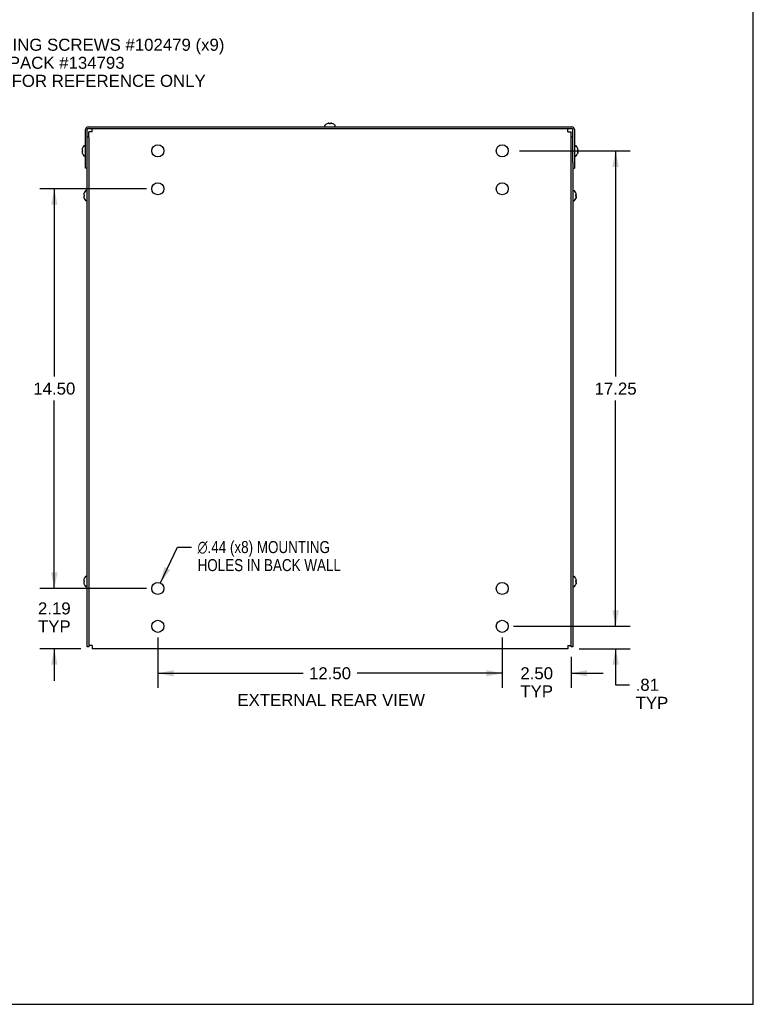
# Model space of a CAD drawing. Header units: inches. Extents: x 0 to 98.9, y 0 to 64.
# Tile 5 of 6: x 72.3 to 98.9, y 0 to 35.7. Entities that reach past the tile are written whole.
import ezdxf

# ---------------------------------------------------------------- set-up
doc = ezdxf.new("R2010")
doc.units = ezdxf.units.IN
doc.header["$LTSCALE"] = 5.44
doc.header["$MEASUREMENT"] = 0
doc.layers.get('0').update_dxf_attribs({"linetype": 'CONTINUOUS'})
doc.layers.add('DIMENSIONS', color=7, linetype='CONTINUOUS')
doc.styles.get("Standard").update_dxf_attribs({"font": 'arial.ttf'})
doc.styles.add('TEXTSTYLE_1', font='gdt', dxfattribs={"width": 0.8})
doc.dimstyles.new('DIMSTYLE_1', dxfattribs={"dimtxt": 0.436364, "dimasz": 0.581818, "dimexe": 0.09, "dimexo": 0.07, "dimgap": 0.0375, "dimtad": 0, "dimtih": 1, "dimtoh": 1, "dimzin": 4, "dimdsep": 46, "dimtxsty": 'Standard', "dimblk": '_FILLED', "dimblk1": '_FILLED', "dimblk2": '_FILLED', "dimcen": 0.09, "dimadec": 3, "dimazin": 1, "dimtfac": 1, "dimtdec": 3, "dimtofl": 0, "dimtmove": 0, "dimatfit": 3, "dimldrblk": '_FILLED', "dimfxl": 0, "dimtolj": 1, "dimtzin": 4, "dimarcsym": 0})
doc.dimstyles.new('DIMSTYLE_2', dxfattribs={"dimtxt": 0.436364, "dimasz": 0.581818, "dimexe": 0.09, "dimexo": 0.07, "dimgap": 0.09, "dimtad": 0, "dimtih": 1, "dimtoh": 1, "dimzin": 4, "dimdsep": 46, "dimtxsty": 'Standard', "dimblk": '_FILLED', "dimblk1": '_FILLED', "dimblk2": '_FILLED', "dimcen": 0.09, "dimadec": 3, "dimazin": 1, "dimtfac": 1, "dimtdec": 3, "dimtofl": 0, "dimtmove": 0, "dimatfit": 1, "dimldrblk": '_FILLED', "dimfxl": 0, "dimtolj": 1, "dimtzin": 4, "dimarcsym": 0})

# ---------------------------------------------------------------- blocks, each defined once
blk = doc.blocks.new('_FILLED')
at = {"color": 0, "linetype": 'ByBlock'}
blk.add_solid([(0, 0), (-1, 0.2), (-1, -0.2)], dxfattribs=at)
blk = doc.blocks.new('*D10')
at = {"layer": 'DIMENSIONS', "color": 2, "linetype": 'Continuous'}
for p, q in [((93.912, 13.715), (93.912, 14.879)), ((90.205, 13.715), (94.435, 13.715)), ((92.589, 12.903), (94.435, 12.903)), ((93.912, 12.903), (93.912, 11.593)), ((93.912, 11.593), (94.421, 11.593))]:
    blk.add_line(p, q, dxfattribs=at)
at = {"layer": 'DIMENSIONS', "color": 2, "linetype": 'Continuous', "xscale": 0.5818181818, "yscale": 0.5818181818, "zscale": 0.5818181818}
for p, rotation in [((93.912, 13.715), 270), ((93.912, 12.903), 90)]:
    blk.add_blockref('_FILLED', p, dxfattribs=dict(at, rotation=rotation))
at = {"layer": 'DIMENSIONS', "color": 2, "linetype": 'Continuous', "insert": (94.639, 11.811), "char_height": 0.4364, "width": 1.18256, "attachment_point": 1, "line_spacing_factor": 0.9}
blk.add_mtext('.81\\PTYP', dxfattribs=at)
blk = doc.blocks.new('*D11')
at = {"layer": 'DIMENSIONS', "color": 2, "linetype": 'Continuous'}
for p, q in [((89.798, 13.308), (89.798, 11.487)), ((92.298, 12.612), (92.298, 11.487)), ((89.798, 12.011), (88.634, 12.011)), ((92.298, 12.011), (93.462, 12.011))]:
    blk.add_line(p, q, dxfattribs=at)
at = {"layer": 'DIMENSIONS', "color": 2, "linetype": 'Continuous', "xscale": 0.5818181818, "yscale": 0.5818181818, "zscale": 0.5818181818}
blk.add_blockref('_FILLED', (89.798, 12.011), dxfattribs=at)
at = {"layer": 'DIMENSIONS', "color": 2, "linetype": 'Continuous', "xscale": 0.5818181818, "yscale": 0.5818181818, "zscale": 0.5818181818, "rotation": 180}
blk.add_blockref('_FILLED', (92.298, 12.011), dxfattribs=at)
at = {"layer": 'DIMENSIONS', "color": 2, "linetype": 'Continuous', "insert": (91.048, 12.229), "char_height": 0.4364, "width": 1.18581, "attachment_point": 2, "line_spacing_factor": 0.9}
blk.add_mtext('2.50\\PTYP', dxfattribs=at)
blk = doc.blocks.new('*D12')
at = {"layer": 'DIMENSIONS', "color": 2, "linetype": 'Continuous'}
for p, q in [((77.298, 13.308), (77.298, 11.487)), ((89.798, 13.308), (89.798, 11.487)), ((77.298, 12.011), (82.568, 12.011)), ((89.798, 12.011), (84.529, 12.011))]:
    blk.add_line(p, q, dxfattribs=at)
at = {"layer": 'DIMENSIONS', "color": 2, "linetype": 'Continuous', "xscale": 0.5818181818, "yscale": 0.5818181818, "zscale": 0.5818181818, "rotation": 180}
blk.add_blockref('_FILLED', (77.298, 12.011), dxfattribs=at)
at = {"layer": 'DIMENSIONS', "color": 2, "linetype": 'Continuous', "xscale": 0.5818181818, "yscale": 0.5818181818, "zscale": 0.5818181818}
blk.add_blockref('_FILLED', (89.798, 12.011), dxfattribs=at)
at = {"layer": 'DIMENSIONS', "color": 2, "linetype": 'Continuous', "insert": (83.548, 12.229), "char_height": 0.4364, "width": 1.52484, "attachment_point": 2, "line_spacing_factor": 0.9}
blk.add_mtext('12.50', dxfattribs=at)
blk = doc.blocks.new('*D13')
at = {"layer": 'DIMENSIONS', "color": 2, "linetype": 'Continuous'}
for p, q in [((73.544, 15.09), (73.544, 16.254)), ((76.891, 15.09), (73.02, 15.09)), ((74.508, 12.903), (73.02, 12.903)), ((73.544, 12.903), (73.544, 11.739))]:
    blk.add_line(p, q, dxfattribs=at)
at = {"layer": 'DIMENSIONS', "color": 2, "linetype": 'Continuous', "xscale": 0.5818181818, "yscale": 0.5818181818, "zscale": 0.5818181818}
for p, rotation in [((73.544, 15.09), 270), ((73.544, 12.903), 90)]:
    blk.add_blockref('_FILLED', p, dxfattribs=dict(at, rotation=rotation))
at = {"layer": 'DIMENSIONS', "color": 2, "linetype": 'Continuous', "insert": (73.544, 14.583), "char_height": 0.4364, "width": 1.18581, "attachment_point": 2, "line_spacing_factor": 0.9}
blk.add_mtext('2.19\\PTYP', dxfattribs=at)
blk = doc.blocks.new('*D14')
at = {"layer": 'DIMENSIONS', "color": 2, "linetype": 'Continuous'}
for p, q in [((76.891, 29.59), (73.02, 29.59)), ((73.544, 29.59), (73.544, 22.777)), ((73.544, 15.09), (73.544, 21.904)), ((76.891, 15.09), (73.02, 15.09))]:
    blk.add_line(p, q, dxfattribs=at)
at = {"layer": 'DIMENSIONS', "color": 2, "linetype": 'Continuous', "xscale": 0.5818181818, "yscale": 0.5818181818, "zscale": 0.5818181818}
for p, rotation in [((73.544, 29.59), 90), ((73.544, 15.09), 270)]:
    blk.add_blockref('_FILLED', p, dxfattribs=dict(at, rotation=rotation))
at = {"layer": 'DIMENSIONS', "color": 2, "linetype": 'Continuous', "insert": (73.544, 22.558), "char_height": 0.4364, "width": 1.52484, "attachment_point": 2, "line_spacing_factor": 0.9}
blk.add_mtext('14.50', dxfattribs=at)
blk = doc.blocks.new('*D15')
at = {"layer": 'DIMENSIONS', "color": 2, "linetype": 'Continuous'}
for p, q in [((90.424, 30.965), (94.435, 30.965)), ((93.912, 30.965), (93.912, 22.777)), ((93.912, 13.715), (93.912, 21.904)), ((90.424, 13.715), (94.435, 13.715))]:
    blk.add_line(p, q, dxfattribs=at)
at = {"layer": 'DIMENSIONS', "color": 2, "linetype": 'Continuous', "xscale": 0.5818181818, "yscale": 0.5818181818, "zscale": 0.5818181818}
for p, rotation in [((93.912, 30.965), 90), ((93.912, 13.715), 270)]:
    blk.add_blockref('_FILLED', p, dxfattribs=dict(at, rotation=rotation))
at = {"layer": 'DIMENSIONS', "color": 2, "linetype": 'Continuous', "insert": (93.912, 22.558), "char_height": 0.4364, "width": 1.52484, "attachment_point": 2, "line_spacing_factor": 0.9}
blk.add_mtext('17.25', dxfattribs=at)
blk = doc.blocks.new('*D16')
at = {"layer": 'DIMENSIONS', "color": 2, "linetype": 'Continuous'}
for p, q in [((77.392, 15.288), (78.014, 16.59)), ((78.014, 16.59), (78.523, 16.59))]:
    blk.add_line(p, q, dxfattribs=at)
at = {"layer": 'DIMENSIONS', "color": 2, "linetype": 'Continuous', "xscale": 0.5818181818, "yscale": 0.5818181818, "zscale": 0.5818181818, "rotation": 244.4773951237}
blk.add_blockref('_FILLED', (77.392, 15.288), dxfattribs=at)
at = {"layer": 'DIMENSIONS', "color": 2, "linetype": 'Continuous', "insert": (78.742, 16.808), "char_height": 0.43636, "width": 6.49192, "attachment_point": 1, "line_spacing_factor": 0.9, "style": 'TEXTSTYLE_1'}
blk.add_mtext('{\\fgdt;n}\\fArial;.44 (x8) MOUNTING\\PHOLES IN BACK WALL', dxfattribs=at)

msp = doc.modelspace()

# ---------------------------------------------------------------- linework, layer by layer
at = {"color": 7, "linetype": 'Continuous'}
for p, q in [((98.9091, 0), (98.9091, 64)), ((74.7801, 31.8376), (92.3161, 31.8376)), ((83.3616, 31.8376), (83.3616, 31.8842)), ((83.4488, 31.9506), (83.4486, 31.951)), ((83.4498, 31.951), (83.4488, 31.9506)), ((83.4841, 31.962), (83.4796, 31.9611)), ((83.5132, 31.966), (83.5092, 31.9657)), ((83.5326, 31.951), (83.5326, 31.9611)), ((83.5327, 31.9506), (83.5326, 31.951)), ((83.5636, 31.9611), (83.5636, 31.951)), ((83.5636, 31.951), (83.5636, 31.9506)), ((83.587, 31.9657), (83.583, 31.966)), ((83.6166, 31.9611), (83.6122, 31.962)), ((83.6469, 31.9508), (83.6464, 31.951)), ((83.6474, 31.9506), (83.6469, 31.9508)), ((83.6476, 31.951), (83.6474, 31.9506)), ((83.7346, 31.8376), (83.7346, 31.8842)), ((74.6781, 30.3376), (74.6781, 31.7356)), ((74.7981, 31.4651), (74.7381, 31.4651)), ((74.7981, 31.4507), (74.7981, 12.9651)), ((92.3581, 31.4651), (92.2981, 31.4651)), ((92.4181, 31.7356), (92.4181, 30.3376)), ((74.6781, 31.1516), (74.6316, 31.1516)), ((92.4181, 31.1516), (92.4647, 31.1516)), ((74.5501, 31.0041), (74.5498, 31)), ((74.5498, 30.9302), (74.5501, 30.9262)), ((74.5547, 31.0336), (74.5537, 31.0292)), ((74.5537, 30.9011), (74.5547, 30.8966)), ((74.5547, 30.9806), (74.5648, 30.9806)), ((74.5648, 30.9496), (74.5547, 30.9496)), ((74.5648, 31.0646), (74.5652, 31.0644)), ((74.5652, 31.0644), (74.5648, 31.0634)), ((74.5648, 30.9806), (74.5652, 30.9806)), ((74.5652, 30.9497), (74.5648, 30.9496)), ((74.5648, 30.8669), (74.5652, 30.8659)), ((74.5652, 30.8659), (74.5648, 30.8656)), ((74.6781, 30.7786), (74.6316, 30.7786)), ((92.4181, 30.7786), (92.4647, 30.7786)), ((92.5315, 31.0636), (92.5311, 31.0645)), ((92.5311, 30.9815), (92.5315, 30.9815)), ((92.5313, 30.9763), (92.5311, 30.9815)), ((92.5315, 30.9813), (92.5311, 30.9812)), ((92.5315, 30.98), (92.5311, 30.98)), ((92.5315, 30.9505), (92.5311, 30.9506)), ((92.5311, 30.866), (92.5315, 30.867)), ((92.5312, 30.8659), (92.5311, 30.866)), ((92.5312, 31.0644), (92.5312, 31.0643)), ((92.5315, 30.9798), (92.5312, 30.9797)), ((92.5315, 30.8667), (92.5312, 30.866)), ((92.5315, 31.0647), (92.5315, 31.0647)), ((92.5315, 30.9815), (92.5373, 30.9814)), ((92.5315, 30.9815), (92.5315, 30.9798)), ((92.5315, 30.9813), (92.5415, 30.9813)), ((92.5315, 30.98), (92.5415, 30.98)), ((92.5373, 30.9799), (92.5315, 30.9798)), ((92.5315, 30.9651), (92.5315, 30.9643)), ((92.5373, 30.9504), (92.5315, 30.9505)), ((92.5336, 30.8721), (92.5315, 30.8667)), ((92.5315, 30.867), (92.5315, 30.8667)), ((92.5373, 30.9814), (92.5415, 30.9813)), ((92.5415, 30.98), (92.5373, 30.9799)), ((92.5415, 30.9503), (92.5373, 30.9504)), ((92.5425, 30.9825), (92.5415, 30.98)), ((92.5425, 30.9009), (92.5415, 30.8965)), ((92.5461, 30.998), (92.5464, 31.0004)), ((92.5462, 30.9265), (92.5464, 30.9306)), ((92.5464, 31.0001), (92.5464, 30.9997)), ((92.5464, 30.9302), (92.5464, 30.9299)), ((92.3581, 30.5481), (92.3581, 12.9651)), ((74.7381, 30.3376), (74.6781, 30.3376)), ((92.3581, 30.3376), (92.4181, 30.3376)), ((74.6101, 29.3791), (74.6098, 29.375)), ((74.6098, 29.3052), (74.6101, 29.3012)), ((74.6147, 29.4086), (74.6137, 29.4042)), ((74.6147, 29.3556), (74.6248, 29.3556)), ((74.6248, 29.3246), (74.6147, 29.3246)), ((74.6248, 29.4396), (74.6252, 29.4394)), ((74.6252, 29.4394), (74.6248, 29.4384)), ((74.6248, 29.3556), (74.6252, 29.3556)), ((74.6252, 29.3247), (74.6248, 29.3246)), ((74.7381, 29.5266), (74.6916, 29.5266)), ((92.3581, 29.5266), (92.4047, 29.5266)), ((92.4715, 29.4386), (92.4711, 29.4395)), ((92.4711, 29.3565), (92.4715, 29.3565)), ((92.4713, 29.3513), (92.4711, 29.3565)), ((92.4715, 29.3563), (92.4711, 29.3562)), ((92.4715, 29.355), (92.4711, 29.355)), ((92.4715, 29.3255), (92.4711, 29.3256)), ((92.4712, 29.4394), (92.4712, 29.4393)), ((92.4715, 29.3548), (92.4712, 29.3547)), ((92.4715, 29.4397), (92.4715, 29.4397)), ((92.4715, 29.3565), (92.4773, 29.3564)), ((92.4715, 29.3565), (92.4715, 29.3548)), ((92.4715, 29.3563), (92.4815, 29.3563)), ((92.4715, 29.355), (92.4815, 29.355)), ((92.4773, 29.3549), (92.4715, 29.3548)), ((92.4715, 29.3401), (92.4715, 29.3393)), ((92.4755, 29.3254), (92.4715, 29.3255)), ((92.4773, 29.3564), (92.4815, 29.3563)), ((92.4815, 29.355), (92.4773, 29.3549)), ((92.4825, 29.3575), (92.4815, 29.355)), ((92.4861, 29.373), (92.4864, 29.3754)), ((92.4862, 29.3015), (92.4864, 29.3056)), ((92.4864, 29.3751), (92.4864, 29.3747)), ((92.4864, 29.3052), (92.4864, 29.3049)), ((74.6137, 29.2761), (74.6147, 29.2716)), ((74.6248, 29.2419), (74.6252, 29.2409)), ((74.6252, 29.2409), (74.6248, 29.2406)), ((74.7381, 29.1536), (74.6916, 29.1536)), ((92.3581, 29.1536), (92.4047, 29.1536)), ((92.4711, 29.241), (92.4715, 29.242)), ((92.4712, 29.2409), (92.4711, 29.241)), ((92.4715, 29.2417), (92.4712, 29.241)), ((92.4736, 29.2471), (92.4715, 29.2417)), ((92.4715, 29.242), (92.4715, 29.2417)), ((92.4825, 29.2759), (92.4815, 29.2715)), ((74.6101, 15.3791), (74.6098, 15.375)), ((74.6147, 15.4086), (74.6137, 15.4042)), ((74.6248, 15.4396), (74.6252, 15.4394)), ((74.6252, 15.4394), (74.6248, 15.4384)), ((74.7381, 15.5266), (74.6916, 15.5266)), ((92.3581, 15.5266), (92.4047, 15.5266)), ((92.4715, 15.4386), (92.4711, 15.4395)), ((92.4712, 15.4394), (92.4712, 15.4393)), ((92.4715, 15.4397), (92.4715, 15.4397)), ((92.4861, 15.373), (92.4864, 15.3754)), ((92.4864, 15.3751), (92.4864, 15.3747)), ((74.6098, 15.3052), (74.6101, 15.3012)), ((74.6137, 15.2761), (74.6147, 15.2716)), ((74.6147, 15.3556), (74.6248, 15.3556)), ((74.6248, 15.3246), (74.6147, 15.3246)), ((74.6248, 15.3556), (74.6252, 15.3556)), ((74.6252, 15.3247), (74.6248, 15.3246)), ((74.6248, 15.2419), (74.6252, 15.2409)), ((74.6252, 15.2409), (74.6248, 15.2406)), ((74.7381, 15.1536), (74.6916, 15.1536)), ((92.3581, 15.1536), (92.4047, 15.1536)), ((92.4711, 15.3565), (92.4715, 15.3565)), ((92.4713, 15.3513), (92.4711, 15.3565)), ((92.4715, 15.3563), (92.4711, 15.3562)), ((92.4715, 15.355), (92.4711, 15.355)), ((92.4715, 15.3255), (92.4711, 15.3256)), ((92.4711, 15.241), (92.4715, 15.242)), ((92.4712, 15.2409), (92.4711, 15.241)), ((92.4715, 15.3548), (92.4712, 15.3547)), ((92.4715, 15.2417), (92.4712, 15.241)), ((92.4715, 15.3565), (92.4773, 15.3564)), ((92.4715, 15.3565), (92.4715, 15.3548)), ((92.4715, 15.3563), (92.4815, 15.3563)), ((92.4715, 15.355), (92.4815, 15.355)), ((92.4773, 15.3549), (92.4715, 15.3548)), ((92.4715, 15.3401), (92.4715, 15.3393)), ((92.4773, 15.3254), (92.4715, 15.3255)), ((92.4736, 15.2471), (92.4715, 15.2417)), ((92.4715, 15.242), (92.4715, 15.2417)), ((92.4773, 15.3564), (92.4815, 15.3563)), ((92.4815, 15.355), (92.4773, 15.3549)), ((92.4815, 15.3253), (92.4773, 15.3254)), ((92.4825, 15.3575), (92.4815, 15.355)), ((92.4825, 15.2759), (92.4815, 15.2715)), ((92.4862, 15.3015), (92.4864, 15.3056)), ((92.4864, 15.3052), (92.4864, 15.3049)), ((74.7981, 12.9651), (74.7381, 12.9651)), ((92.3581, 12.9651), (92.2981, 12.9651)), ((0, 0), (98.9091, 0))]:
    msp.add_line(p, q, dxfattribs=at)
at = {"color": 3, "linetype": 'Continuous'}
for p, q in [((74.7381, 12.9651), (74.7381, 31.7356)), ((74.7801, 31.7776), (92.3161, 31.7776)), ((74.7981, 31.4507), (74.7981, 31.6609)), ((74.9151, 31.6606), (74.8178, 31.6608)), ((74.9149, 31.7754), (74.9148, 31.7776)), ((74.9149, 31.7579), (74.9149, 31.7754)), ((74.9151, 31.6606), (74.9149, 31.7579)), ((92.1811, 31.6606), (92.1813, 31.7579)), ((92.1811, 31.6606), (92.2784, 31.6608)), ((92.2784, 31.6608), (92.2959, 31.6609)), ((92.2959, 31.6609), (92.2981, 31.6609)), ((92.2981, 12.9651), (92.2981, 31.6609)), ((92.3581, 30.5481), (92.3581, 31.7356)), ((74.8004, 13.0194), (74.7981, 13.0194)), ((74.8178, 13.0195), (74.8004, 13.0194)), ((74.9151, 13.0196), (74.8178, 13.0195)), ((92.1814, 12.9026), (74.9148, 12.9026)), ((74.9151, 13.0196), (74.9149, 12.9224)), ((92.1811, 13.0196), (92.2784, 13.0195)), ((92.1811, 13.0196), (92.1813, 12.9224)), ((92.1813, 12.9224), (92.1814, 12.9049)), ((92.1814, 12.9049), (92.1814, 12.9026))]:
    msp.add_line(p, q, dxfattribs=at)
at = {"color": 7, "linetype": 'Continuous'}
for points in [[(83.5092, 31.9657), (83.5051, 31.9653), (83.5011, 31.9649), (83.4969, 31.9643), (83.4927, 31.9637), (83.4885, 31.9629), (83.4841, 31.962)], [(83.5326, 31.9611), (83.5302, 31.962), (83.5278, 31.9628), (83.5253, 31.9636), (83.5229, 31.9643), (83.5205, 31.9648), (83.5181, 31.9653), (83.5156, 31.9657), (83.5132, 31.966)], [(83.5636, 31.9506), (83.5584, 31.9508), (83.5533, 31.951), (83.5481, 31.951), (83.5429, 31.951), (83.5378, 31.9508), (83.5327, 31.9506)], [(83.583, 31.966), (83.5806, 31.9657), (83.5782, 31.9653), (83.5757, 31.9648), (83.5733, 31.9643), (83.5709, 31.9636), (83.5685, 31.9628), (83.566, 31.962), (83.5636, 31.9611)], [(83.6122, 31.962), (83.6078, 31.9629), (83.6035, 31.9637), (83.5993, 31.9643), (83.5952, 31.9649), (83.5911, 31.9653), (83.587, 31.9657)], [(74.5498, 31), (74.5501, 30.9976), (74.5505, 30.9952), (74.5509, 30.9928), (74.5515, 30.9904), (74.5522, 30.9879), (74.5529, 30.9855), (74.5538, 30.9831), (74.5547, 30.9806)], [(74.5547, 30.9496), (74.5538, 30.9472), (74.5529, 30.9448), (74.5522, 30.9424), (74.5515, 30.9399), (74.5509, 30.9375), (74.5505, 30.9351), (74.5501, 30.9327), (74.5498, 30.9302)], [(74.5537, 31.0292), (74.5528, 31.0248), (74.5521, 31.0205), (74.5514, 31.0163), (74.5509, 31.0122), (74.5504, 31.0081), (74.5501, 31.0041)], [(74.5501, 30.9262), (74.5504, 30.9222), (74.5509, 30.9181), (74.5514, 30.914), (74.5521, 30.9098), (74.5528, 30.9055), (74.5537, 30.9011)], [(74.5652, 30.9806), (74.5649, 30.9755), (74.5648, 30.9703), (74.5648, 30.9651), (74.5648, 30.96), (74.5649, 30.9548), (74.5652, 30.9497)], [(92.5311, 31.0645), (92.5312, 31.0646), (92.5313, 31.0646), (92.5314, 31.0647), (92.5314, 31.0647), (92.5315, 31.0647)], [(92.5311, 30.9506), (92.5313, 30.9557), (92.5314, 30.9609)], [(92.5315, 31.0646), (92.5315, 31.0646), (92.5314, 31.0646), (92.5314, 31.0645), (92.5313, 31.0644), (92.5312, 31.0644)], [(92.5315, 30.966), (92.5314, 30.9591), (92.5313, 30.954), (92.5312, 30.9506)], [(92.5315, 30.8657), (92.5315, 30.8657), (92.5314, 30.8657), (92.5314, 30.8658), (92.5313, 30.8658), (92.5312, 30.8659)], [(92.5315, 30.966), (92.5314, 30.9712), (92.5313, 30.9763)], [(92.5415, 31.0338), (92.5402, 31.0383), (92.5388, 31.043), (92.5373, 31.0479), (92.5355, 31.0529), (92.5336, 31.0582), (92.5315, 31.0636)], [(92.5315, 30.867), (92.5336, 30.8724), (92.5355, 30.8776), (92.5373, 30.8827), (92.5388, 30.8875), (92.5402, 30.8922), (92.5415, 30.8968)], [(92.5415, 30.8965), (92.5402, 30.892), (92.5388, 30.8873), (92.5373, 30.8824), (92.5355, 30.8774), (92.5336, 30.8721)], [(92.5464, 31.0004), (92.5462, 31.0044), (92.5458, 31.0084), (92.5453, 31.0124), (92.5448, 31.0165), (92.5442, 31.0207), (92.5434, 31.025), (92.5425, 31.0293), (92.5415, 31.0338)], [(92.5415, 30.9813), (92.5425, 30.9836), (92.5433, 30.986), (92.5441, 30.9884), (92.5447, 30.9908), (92.5453, 30.9932), (92.5458, 30.9956), (92.5461, 30.998)], [(92.5464, 30.9306), (92.5461, 30.933), (92.5458, 30.9355), (92.5453, 30.9379), (92.5447, 30.9404), (92.5441, 30.9429), (92.5433, 30.9453), (92.5425, 30.9478), (92.5415, 30.9503)], [(92.5415, 30.8968), (92.5425, 30.9013), (92.5434, 30.9057), (92.5442, 30.91), (92.5448, 30.9142), (92.5453, 30.9183), (92.5458, 30.9224), (92.5462, 30.9265)], [(92.5464, 30.9997), (92.5461, 30.9973), (92.5458, 30.9948), (92.5453, 30.9924), (92.5447, 30.9899), (92.5441, 30.9874), (92.5433, 30.985), (92.5425, 30.9825)], [(92.5464, 30.9299), (92.5462, 30.9259), (92.5458, 30.9219), (92.5453, 30.9179), (92.5448, 30.9137), (92.5442, 30.9096), (92.5434, 30.9053), (92.5425, 30.9009)], [(74.6098, 29.375), (74.6101, 29.3726), (74.6105, 29.3702), (74.6109, 29.3678), (74.6115, 29.3654), (74.6122, 29.3629), (74.6129, 29.3605), (74.6138, 29.3581), (74.6147, 29.3556)], [(74.6147, 29.3246), (74.6138, 29.3222), (74.6129, 29.3198), (74.6122, 29.3174), (74.6115, 29.3149), (74.6109, 29.3125), (74.6105, 29.3101), (74.6101, 29.3077), (74.6098, 29.3052)], [(74.6137, 29.4042), (74.6128, 29.3998), (74.6121, 29.3955), (74.6114, 29.3913), (74.6109, 29.3872), (74.6104, 29.3831), (74.6101, 29.3791)], [(74.6101, 29.3012), (74.6104, 29.2972), (74.6109, 29.2931), (74.6114, 29.289), (74.6121, 29.2848), (74.6128, 29.2805), (74.6137, 29.2761)], [(74.6252, 29.3556), (74.6249, 29.3505), (74.6248, 29.3453), (74.6248, 29.3401), (74.6248, 29.335), (74.6249, 29.3298), (74.6252, 29.3247)], [(92.4711, 29.4395), (92.4712, 29.4396), (92.4713, 29.4396), (92.4714, 29.4397), (92.4714, 29.4397), (92.4715, 29.4397)], [(92.4711, 29.3256), (92.4713, 29.3307), (92.4714, 29.3359)], [(92.4715, 29.4396), (92.4715, 29.4396), (92.4714, 29.4396), (92.4714, 29.4395), (92.4713, 29.4394), (92.4712, 29.4394)], [(92.4715, 29.341), (92.4714, 29.3341), (92.4713, 29.329), (92.4712, 29.3256)], [(92.4715, 29.341), (92.4714, 29.3462), (92.4713, 29.3513)], [(92.4815, 29.4088), (92.4802, 29.4133), (92.4788, 29.418), (92.4773, 29.4229), (92.4755, 29.4279), (92.4736, 29.4332), (92.4715, 29.4386)], [(92.4815, 29.3253), (92.4803, 29.3253), (92.4755, 29.3254)], [(92.4864, 29.3754), (92.4862, 29.3794), (92.4858, 29.3834), (92.4853, 29.3874), (92.4848, 29.3915), (92.4842, 29.3957), (92.4834, 29.4), (92.4825, 29.4043), (92.4815, 29.4088)], [(92.4815, 29.3563), (92.4825, 29.3586), (92.4833, 29.361), (92.4841, 29.3634), (92.4847, 29.3658), (92.4853, 29.3682), (92.4858, 29.3706), (92.4861, 29.373)], [(92.4864, 29.3056), (92.4861, 29.308), (92.4858, 29.3105), (92.4853, 29.3129), (92.4847, 29.3154), (92.4841, 29.3179), (92.4833, 29.3203), (92.4825, 29.3228), (92.4815, 29.3253)], [(92.4815, 29.2718), (92.4825, 29.2763), (92.4834, 29.2807), (92.4842, 29.285), (92.4848, 29.2892), (92.4853, 29.2933), (92.4858, 29.2974), (92.4862, 29.3015)], [(92.4864, 29.3747), (92.4861, 29.3723), (92.4858, 29.3698), (92.4853, 29.3674), (92.4847, 29.3649), (92.4841, 29.3624), (92.4833, 29.36), (92.4825, 29.3575)], [(92.4864, 29.3049), (92.4862, 29.3009), (92.4858, 29.2969), (92.4853, 29.2929), (92.4848, 29.2887), (92.4842, 29.2846), (92.4834, 29.2803), (92.4825, 29.2759)], [(92.4715, 29.2407), (92.4715, 29.2407), (92.4714, 29.2407), (92.4714, 29.2408), (92.4713, 29.2408), (92.4712, 29.2409)], [(92.4715, 29.242), (92.4736, 29.2474), (92.4755, 29.2526), (92.4773, 29.2577), (92.4788, 29.2625), (92.4802, 29.2672), (92.4815, 29.2718)], [(92.4815, 29.2715), (92.4802, 29.267), (92.4788, 29.2623), (92.4773, 29.2574), (92.4755, 29.2524), (92.4736, 29.2471)], [(74.6098, 15.375), (74.6101, 15.3726), (74.6105, 15.3702), (74.6109, 15.3678), (74.6115, 15.3654), (74.6122, 15.3629), (74.6129, 15.3605), (74.6138, 15.3581), (74.6147, 15.3556)], [(74.6137, 15.4042), (74.6128, 15.3998), (74.6121, 15.3955), (74.6114, 15.3913), (74.6109, 15.3872), (74.6104, 15.3831), (74.6101, 15.3791)], [(92.4711, 15.4395), (92.4712, 15.4396), (92.4713, 15.4396), (92.4714, 15.4397), (92.4714, 15.4397), (92.4715, 15.4397)], [(92.4715, 15.4396), (92.4715, 15.4396), (92.4714, 15.4396), (92.4714, 15.4395), (92.4713, 15.4394), (92.4712, 15.4394)], [(92.4815, 15.4088), (92.4802, 15.4133), (92.4788, 15.418), (92.4773, 15.4229), (92.4755, 15.4279), (92.4736, 15.4332), (92.4715, 15.4386)], [(92.4864, 15.3754), (92.4862, 15.3794), (92.4858, 15.3834), (92.4853, 15.3874), (92.4848, 15.3915), (92.4842, 15.3957), (92.4834, 15.4), (92.4825, 15.4043), (92.4815, 15.4088)], [(92.4815, 15.3563), (92.4825, 15.3586), (92.4833, 15.361), (92.4841, 15.3634), (92.4847, 15.3658), (92.4853, 15.3682), (92.4858, 15.3706), (92.4861, 15.373)], [(92.4864, 15.3747), (92.4861, 15.3723), (92.4858, 15.3698), (92.4853, 15.3674), (92.4847, 15.3649), (92.4841, 15.3624), (92.4833, 15.36), (92.4825, 15.3575)], [(74.6147, 15.3246), (74.6138, 15.3222), (74.6129, 15.3198), (74.6122, 15.3174), (74.6115, 15.3149), (74.6109, 15.3125), (74.6105, 15.3101), (74.6101, 15.3077), (74.6098, 15.3052)], [(74.6101, 15.3012), (74.6104, 15.2972), (74.6109, 15.2931), (74.6114, 15.289), (74.6121, 15.2848), (74.6128, 15.2805), (74.6137, 15.2761)], [(74.6252, 15.3556), (74.6249, 15.3505), (74.6248, 15.3453), (74.6248, 15.3401), (74.6248, 15.335), (74.6249, 15.3298), (74.6252, 15.3247)], [(92.4711, 15.3256), (92.4713, 15.3307), (92.4714, 15.3359)], [(92.4715, 15.341), (92.4714, 15.3341), (92.4713, 15.329), (92.4712, 15.3256)], [(92.4715, 15.2407), (92.4715, 15.2407), (92.4714, 15.2407), (92.4714, 15.2408), (92.4713, 15.2408), (92.4712, 15.2409)], [(92.4715, 15.341), (92.4714, 15.3462), (92.4713, 15.3513)], [(92.4715, 15.242), (92.4736, 15.2474), (92.4755, 15.2526), (92.4773, 15.2577), (92.4788, 15.2625), (92.4802, 15.2672), (92.4815, 15.2718)], [(92.4815, 15.2715), (92.4802, 15.267), (92.4788, 15.2623), (92.4773, 15.2574), (92.4755, 15.2524), (92.4736, 15.2471)], [(92.4864, 15.3056), (92.4861, 15.308), (92.4858, 15.3105), (92.4853, 15.3129), (92.4847, 15.3154), (92.4841, 15.3179), (92.4833, 15.3203), (92.4825, 15.3228), (92.4815, 15.3253)], [(92.4815, 15.2718), (92.4825, 15.2763), (92.4834, 15.2807), (92.4842, 15.285), (92.4848, 15.2892), (92.4853, 15.2933), (92.4858, 15.2974), (92.4862, 15.3015)], [(92.4864, 15.3049), (92.4862, 15.3009), (92.4858, 15.2969), (92.4853, 15.2929), (92.4848, 15.2887), (92.4842, 15.2846), (92.4834, 15.2803), (92.4825, 15.2759)]]:
    msp.add_lwpolyline(points, dxfattribs=at)
at = {"color": 3, "linetype": 'Continuous'}
for points in [[(74.8178, 31.6608), (74.8004, 31.6609), (74.7981, 31.6609)], [(92.1813, 31.7579), (92.1814, 31.7754), (92.1814, 31.7776)], [(74.9149, 12.9224), (74.9149, 12.9049), (74.9148, 12.9026)], [(92.2784, 13.0195), (92.2959, 13.0194), (92.2981, 13.0194)]]:
    msp.add_lwpolyline(points, dxfattribs=at)
for centre in [(77.2981, 30.9651), (89.7981, 30.9651), (77.2981, 29.5901), (89.7981, 29.5901), (77.2981, 15.0901), (89.7981, 15.0901), (77.2981, 13.7151), (89.7981, 13.7151)]:
    msp.add_circle(centre, 0.2188, dxfattribs=at)
at = {"color": 7, "linetype": 'Continuous'}
for centre, radius, start, end in [((74.7801, 31.7356), 0.102, 90, 180), ((83.3816, 31.8842), 0.02, 133.5138, 180), ((83.5481, 31.7088), 0.2618, 112.33569, 133.5138), ((83.5481, 31.7088), 0.2614, 105.19411, 112.08938), ((83.5481, 31.7088), 0.2614, 67.91063, 74.80589), ((83.5481, 31.7088), 0.2618, 46.4862, 67.66431), ((83.7146, 31.8842), 0.02, 0, 46.4862), ((92.3161, 31.7356), 0.102, 0, 90), ((74.8069, 30.9651), 0.2618, 136.4862, 157.66431), ((74.6316, 31.1316), 0.02, 90, 136.4862), ((92.4647, 31.1316), 0.02, 43.5138, 90), ((92.2893, 30.9651), 0.2618, 22.33644, 43.5138), ((74.8069, 30.9651), 0.2614, 157.91063, 164.80589), ((74.8069, 30.9651), 0.2614, 195.19411, 202.08938), ((74.8069, 30.9651), 0.2618, 202.33569, 223.5138), ((74.6316, 30.7986), 0.02, 223.5138, 270), ((92.4647, 30.7986), 0.02, 270, 316.4862), ((92.2893, 30.9651), 0.2618, 316.4862, 337.66356), ((74.8669, 29.3401), 0.2614, 157.91063, 164.80589), ((74.8669, 29.3401), 0.2618, 136.4862, 157.66431), ((74.6916, 29.5066), 0.02, 90, 136.4862), ((92.4047, 29.5066), 0.02, 43.5138, 90), ((92.2293, 29.3401), 0.2618, 22.33644, 43.5138), ((74.8669, 29.3401), 0.2614, 195.19411, 202.08938), ((74.8669, 29.3401), 0.2618, 202.33569, 223.5138), ((74.6916, 29.1736), 0.02, 223.5138, 270), ((92.4047, 29.1736), 0.02, 270, 316.4862), ((92.2293, 29.3401), 0.2618, 316.4862, 337.66356), ((74.8669, 15.3401), 0.2614, 157.91063, 164.80589), ((74.8669, 15.3401), 0.2618, 136.4862, 157.66431), ((74.6916, 15.5066), 0.02, 90, 136.4862), ((92.4047, 15.5066), 0.02, 43.5138, 90), ((92.2293, 15.3401), 0.2618, 22.33644, 43.5138), ((74.8669, 15.3401), 0.2614, 195.19411, 202.08938), ((74.8669, 15.3401), 0.2618, 202.33569, 223.5138), ((74.6916, 15.1736), 0.02, 223.5138, 270), ((92.4047, 15.1736), 0.02, 270, 316.4862), ((92.2293, 15.3401), 0.2618, 316.4862, 337.66356)]:
    msp.add_arc(centre, radius, start, end, dxfattribs=at)
at = {"color": 3, "linetype": 'Continuous'}
for centre, start, end in [((74.7801, 31.7356), 90, 180), ((92.3161, 31.7356), 0, 90)]:
    msp.add_arc(centre, 0.042, start, end, dxfattribs=at)

# ---------------------------------------------------------------- texts
at = {"layer": 'DIMENSIONS', "color": 2, "linetype": 'Continuous', "char_height": 0.436364, "line_spacing_factor": 0.9}
for s, insert, width, attachment_point in [('10-32 THREAD CUTTING SCREWS #102479 (x9)\\PPROVIDED IN BOLT PACK #134793\\PSHOWN INSTALLED FOR REFERENCE ONLY', (65.999, 35.0341), 13.700845, 1), ('EXTERNAL REAR VIEW', (83.591, 11.2623), 6.793647, 2)]:
    msp.add_mtext(s, dxfattribs=dict(at, insert=insert, width=width, attachment_point=attachment_point))

# ---------------------------------------------------------------- dimensions: what is measured, and where the dimension line sits
at = {"layer": 'DIMENSIONS', "color": 2, "linetype": 'Continuous'}
for base, p1, p2, angle, picture, middle in [((93.9116, 30.9651), (90.3541, 13.7151), (90.3541, 30.9651), 90, '*D15', (93.9318, 22.3377)), ((73.544, 29.5901), (76.9608, 15.0901), (76.9608, 29.5901), 90, '*D14', (73.5626, 22.3377)), ((77.2981, 12.011), (89.7981, 13.3779), (77.2981, 13.3779), 180, '*D12', (83.5667, 12.0085))]:
    dim = msp.add_linear_dim(base=base, p1=p1, p2=p2, angle=angle, dimstyle='DIMSTYLE_1', dxfattribs=at)
    dim.commit()
    dim.dimension.update_dxf_attribs({"geometry": picture, "text_midpoint": middle, "dimtype": 160})
dim = msp.add_diameter_dim_2p(p1=(77.3924, 15.2876), p2=(77.2039, 14.8927), text='%%c<> (x8) MOUNTING\\PHOLES IN BACK WALL', dimstyle='DIMSTYLE_2', override={"dimpost": '<>'}, dxfattribs=at)
dim.commit()
dim.dimension.update_dxf_attribs({"geometry": '*D16', "text_midpoint": (81.9876, 16.2629), "dimtype": 163})
for base, p1, p2, angle, picture, middle in [((73.544, 15.0901), (74.5776, 12.9026), (76.9608, 15.0901), 90, '*D13', (73.544, 14.038)), ((93.9116, 13.7151), (92.5187, 12.9026), (90.1354, 13.7151), 90, '*D10', (95.2302, 11.2659)), ((89.7981, 12.011), (92.2981, 12.6821), (89.7981, 13.3779), 180, '*D11', (91.0481, 11.6837))]:
    dim = msp.add_linear_dim(base=base, p1=p1, p2=p2, angle=angle, text='<>\\PTYP', dimstyle='DIMSTYLE_1', dxfattribs=at)
    dim.commit()
    dim.dimension.update_dxf_attribs({"geometry": picture, "text_midpoint": middle, "dimtype": 160})

doc.saveas('drawing.dxf')
